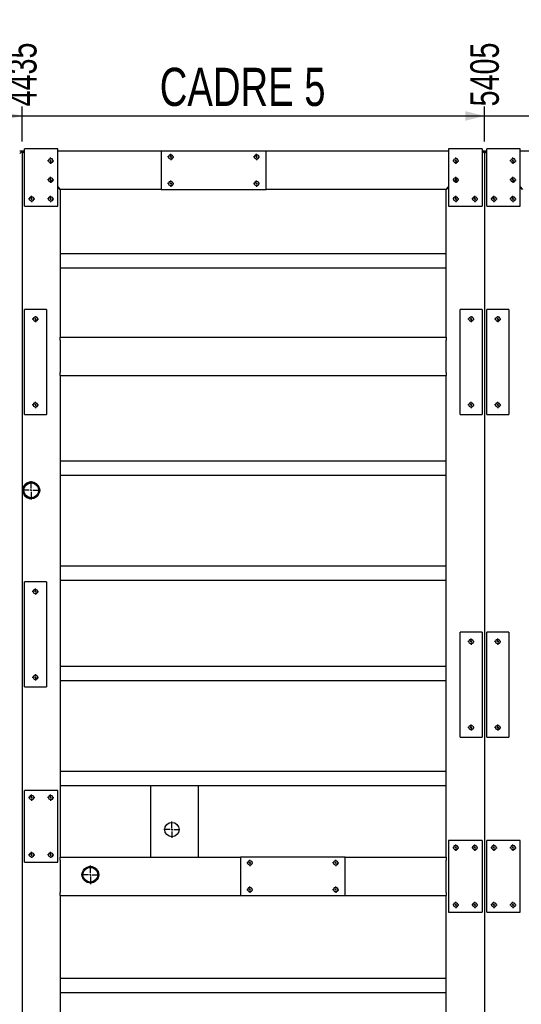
# Model space of a CAD drawing. Header units: millimetres. Extents: x 5 to 589, y 5 to 415.
# Tile 11 of 21: x 257 to 310, y 121 to 225. Entities that reach past the tile are written whole.
import ezdxf

# ---------------------------------------------------------------- set-up
doc = ezdxf.new("R2010")
doc.units = ezdxf.units.MM
doc.linetypes.add('CENTERX2', pattern=[20.32, 12.7, -2.54, 2.54, -2.54])
for name, color, linetype in [('COTES', 1, 'Continuous'), ('NOTES', 6, 'Continuous'), ('TRAIT-MIXTES', 3, 'CENTERX2')]:
    doc.layers.add(name, color=color, linetype=linetype)
doc.layers.add('TRAIT-FORT', color=4, linetype='Continuous', lineweight=25)
doc.styles.add('SLDTEXTSTYLE0', font='TXT', dxfattribs={"width": 0.75})
doc.dimstyles.new('SLDDIMSTYLE1', dxfattribs={"dimtxt": 3, "dimasz": 2, "dimexe": 0, "dimexo": 0.0625, "dimgap": 0.75, "dimtad": 0, "dimtih": 1, "dimtoh": 1, "dimdec": 0, "dimlfac": 20, "dimrnd": 1e-09, "dimzin": 12, "dimdsep": 46, "dimtxsty": 'SLDTEXTSTYLE0', "dimsah": 1, "dimcen": 0.09, "dimadec": 0, "dimazin": 3, "dimtfac": 1, "dimtdec": 0, "dimtofl": 0, "dimtmove": 0, "dimatfit": 3, "dimfxl": 1, "dimfrac": 2, "dimtolj": 1, "dimtzin": 12, "dimarcsym": 0})

# ---------------------------------------------------------------- blocks, each defined once
blk = doc.blocks.new('_D_118')
at = {"layer": 'COTES', "color": 1, "transparency": 16777216}
for p, q in [((257.23, 211.9), (257.23, 215.59)), ((195.73, 214.59), (257.23, 214.59))]:
    blk.add_line(p, q, dxfattribs=at)
blk.add_solid([(257.23, 214.59), (255.23, 215.09), (255.23, 214.09)], dxfattribs=at)
at = {"layer": 'COTES', "color": 1, "transparency": 16777216, "insert": (255.75, 215.59), "char_height": 3, "attachment_point": 1, "rotation": 90, "style": 'SLDTEXTSTYLE0'}
blk.add_mtext('4435', dxfattribs=at)
blk = doc.blocks.new('_D_119')
at = {"layer": 'COTES', "color": 1, "transparency": 16777216}
for p, q in [((305.73, 211.9), (305.73, 215.59)), ((257.23, 214.59), (305.73, 214.59))]:
    blk.add_line(p, q, dxfattribs=at)
blk.add_solid([(305.73, 214.59), (303.73, 215.09), (303.73, 214.09)], dxfattribs=at)
at = {"layer": 'COTES', "color": 1, "transparency": 16777216, "insert": (304.25, 215.59), "char_height": 3, "attachment_point": 1, "rotation": 90, "style": 'SLDTEXTSTYLE0'}
blk.add_mtext('5405', dxfattribs=at)
blk = doc.blocks.new('_D_120')
at = {"layer": 'COTES', "color": 1, "transparency": 16777216}
for p, q in [((369.73, 211.9), (369.73, 215.59)), ((305.73, 214.59), (369.73, 214.59))]:
    blk.add_line(p, q, dxfattribs=at)
blk.add_solid([(369.73, 214.59), (367.73, 215.09), (367.73, 214.09)], dxfattribs=at)
at = {"layer": 'COTES', "color": 1, "transparency": 16777216, "insert": (368.25, 215.59), "char_height": 3, "attachment_point": 1, "rotation": 90, "style": 'SLDTEXTSTYLE0'}
blk.add_mtext('6685', dxfattribs=at)
blk = doc.blocks.new('SW_CENTERMARKSYMBOL_99')
at = {"layer": 'TRAIT-MIXTES', "color": 0}
for p, q in [((-0.2, 0), (-0.975, 0)), ((0, 0), (-0.1, 0)), ((0, 0.2), (0, 0.975)), ((0, 0), (0, 0.1)), ((0, 0), (0, -0.1)), ((0, 0), (0.1, 0)), ((0.2, 0), (0.975, 0)), ((0, -0.2), (0, -0.975))]:
    blk.add_line(p, q, dxfattribs=at)
blk = doc.blocks.new('SW_CENTERMARKSYMBOL_104')
at = {"layer": 'TRAIT-MIXTES', "color": 0}
for p, q in [((-0.2, 0), (-0.325, 0)), ((0, 0), (-0.1, 0)), ((0, 0.2), (0, 0.325)), ((0, 0), (0, 0.1)), ((0, 0), (0, -0.1)), ((0, 0), (0.1, 0)), ((0.2, 0), (0.325, 0)), ((0, -0.2), (0, -0.325))]:
    blk.add_line(p, q, dxfattribs=at)
blk = doc.blocks.new('SW_CENTERMARKSYMBOL_105')
at = {"layer": 'TRAIT-MIXTES', "color": 0}
for p, q in [((-0.2, 0), (-0.325, 0)), ((0, 0), (-0.1, 0)), ((0, 0.2), (0, 0.325)), ((0, 0), (0, 0.1)), ((0, 0), (0, -0.1)), ((0, 0), (0.1, 0)), ((0.2, 0), (0.325, 0)), ((0, -0.2), (0, -0.325))]:
    blk.add_line(p, q, dxfattribs=at)
blk = doc.blocks.new('SW_CENTERMARKSYMBOL_118')
at = {"layer": 'TRAIT-MIXTES', "color": 0}
for p, q in [((-0.2, 0), (-0.325, 0)), ((0, 0), (-0.1, 0)), ((0, 0.2), (0, 0.325)), ((0, 0), (0, 0.1)), ((0, 0), (0, -0.1)), ((0, 0), (0.1, 0)), ((0.2, 0), (0.325, 0)), ((0, -0.2), (0, -0.325))]:
    blk.add_line(p, q, dxfattribs=at)
blk = doc.blocks.new('SW_CENTERMARKSYMBOL_119')
at = {"layer": 'TRAIT-MIXTES', "color": 0}
for p, q in [((-0.2, 0), (-0.325, 0)), ((0, 0), (-0.1, 0)), ((0, 0.2), (0, 0.325)), ((0, 0), (0, 0.1)), ((0, 0), (0, -0.1)), ((0, 0), (0.1, 0)), ((0.2, 0), (0.325, 0)), ((0, -0.2), (0, -0.325))]:
    blk.add_line(p, q, dxfattribs=at)
blk = doc.blocks.new('SW_CENTERMARKSYMBOL_120')
at = {"layer": 'TRAIT-MIXTES', "color": 0}
for p, q in [((-0.2, 0), (-0.325, 0)), ((0, 0), (-0.1, 0)), ((0, 0.2), (0, 0.325)), ((0, 0), (0, 0.1)), ((0, 0), (0, -0.1)), ((0, 0), (0.1, 0)), ((0.2, 0), (0.325, 0)), ((0, -0.2), (0, -0.325))]:
    blk.add_line(p, q, dxfattribs=at)
blk = doc.blocks.new('SW_CENTERMARKSYMBOL_121')
at = {"layer": 'TRAIT-MIXTES', "color": 0}
for p, q in [((-0.2, 0), (-0.325, 0)), ((0, 0), (-0.1, 0)), ((0, 0.2), (0, 0.325)), ((0, 0), (0, 0.1)), ((0, 0), (0, -0.1)), ((0, 0), (0.1, 0)), ((0.2, 0), (0.325, 0)), ((0, -0.2), (0, -0.325))]:
    blk.add_line(p, q, dxfattribs=at)
blk = doc.blocks.new('SW_CENTERMARKSYMBOL_123')
at = {"layer": 'TRAIT-MIXTES', "color": 0}
for p, q in [((-0.2, 0), (-0.325, 0)), ((0, 0), (-0.1, 0)), ((0, 0.2), (0, 0.325)), ((0, 0), (0, 0.1)), ((0, 0), (0, -0.1)), ((0, 0), (0.1, 0)), ((0.2, 0), (0.325, 0)), ((0, -0.2), (0, -0.325))]:
    blk.add_line(p, q, dxfattribs=at)
blk = doc.blocks.new('SW_CENTERMARKSYMBOL_124')
at = {"layer": 'TRAIT-MIXTES', "color": 0}
for p, q in [((-0.2, 0), (-0.325, 0)), ((0, 0), (-0.1, 0)), ((0, 0.2), (0, 0.325)), ((0, 0), (0, 0.1)), ((0, 0), (0, -0.1)), ((0, 0), (0.1, 0)), ((0.2, 0), (0.325, 0)), ((0, -0.2), (0, -0.325))]:
    blk.add_line(p, q, dxfattribs=at)
blk = doc.blocks.new('SW_CENTERMARKSYMBOL_125')
at = {"layer": 'TRAIT-MIXTES', "color": 0}
for p, q in [((-0.2, 0), (-0.325, 0)), ((0, 0), (-0.1, 0)), ((0, 0.2), (0, 0.325)), ((0, 0), (0, 0.1)), ((0, 0), (0, -0.1)), ((0, 0), (0.1, 0)), ((0.2, 0), (0.325, 0)), ((0, -0.2), (0, -0.325))]:
    blk.add_line(p, q, dxfattribs=at)
blk = doc.blocks.new('SW_CENTERMARKSYMBOL_126')
at = {"layer": 'TRAIT-MIXTES', "color": 0}
for p, q in [((-0.2, 0), (-0.325, 0)), ((0, 0), (-0.1, 0)), ((0, 0.2), (0, 0.325)), ((0, 0), (0, 0.1)), ((0, 0), (0, -0.1)), ((0, 0), (0.1, 0)), ((0.2, 0), (0.325, 0)), ((0, -0.2), (0, -0.325))]:
    blk.add_line(p, q, dxfattribs=at)
blk = doc.blocks.new('SW_CENTERMARKSYMBOL_131')
at = {"layer": 'TRAIT-MIXTES', "color": 0}
for p, q in [((-0.2, 0), (-0.325, 0)), ((0, 0), (-0.1, 0)), ((0, 0.2), (0, 0.325)), ((0, 0), (0, 0.1)), ((0, 0), (0, -0.1)), ((0, 0), (0.1, 0)), ((0.2, 0), (0.325, 0)), ((0, -0.2), (0, -0.325))]:
    blk.add_line(p, q, dxfattribs=at)
blk = doc.blocks.new('SW_CENTERMARKSYMBOL_132')
at = {"layer": 'TRAIT-MIXTES', "color": 0}
for p, q in [((-0.2, 0), (-0.325, 0)), ((0, 0), (-0.1, 0)), ((0, 0.2), (0, 0.325)), ((0, 0), (0, 0.1)), ((0, 0), (0, -0.1)), ((0, 0), (0.1, 0)), ((0.2, 0), (0.325, 0)), ((0, -0.2), (0, -0.325))]:
    blk.add_line(p, q, dxfattribs=at)
blk = doc.blocks.new('SW_CENTERMARKSYMBOL_150')
at = {"layer": 'TRAIT-MIXTES', "color": 0}
for p, q in [((-0.2, 0), (-0.325, 0)), ((0, 0), (-0.1, 0)), ((0, 0.2), (0, 0.325)), ((0, 0), (0, 0.1)), ((0, 0), (0, -0.1)), ((0, 0), (0.1, 0)), ((0.2, 0), (0.325, 0)), ((0, -0.2), (0, -0.325))]:
    blk.add_line(p, q, dxfattribs=at)
blk = doc.blocks.new('SW_CENTERMARKSYMBOL_151')
at = {"layer": 'TRAIT-MIXTES', "color": 0}
for p, q in [((-0.2, 0), (-0.325, 0)), ((0, 0), (-0.1, 0)), ((0, 0.2), (0, 0.325)), ((0, 0), (0, 0.1)), ((0, 0), (0, -0.1)), ((0, 0), (0.1, 0)), ((0.2, 0), (0.325, 0)), ((0, -0.2), (0, -0.325))]:
    blk.add_line(p, q, dxfattribs=at)
blk = doc.blocks.new('SW_CENTERMARKSYMBOL_152')
at = {"layer": 'TRAIT-MIXTES', "color": 0}
for p, q in [((-0.2, 0), (-0.325, 0)), ((0, 0), (-0.1, 0)), ((0, 0.2), (0, 0.325)), ((0, 0), (0, 0.1)), ((0, 0), (0, -0.1)), ((0, 0), (0.1, 0)), ((0.2, 0), (0.325, 0)), ((0, -0.2), (0, -0.325))]:
    blk.add_line(p, q, dxfattribs=at)
blk = doc.blocks.new('SW_CENTERMARKSYMBOL_153')
at = {"layer": 'TRAIT-MIXTES', "color": 0}
for p, q in [((-0.2, 0), (-0.325, 0)), ((0, 0), (-0.1, 0)), ((0, 0.2), (0, 0.325)), ((0, 0), (0, 0.1)), ((0, 0), (0, -0.1)), ((0, 0), (0.1, 0)), ((0.2, 0), (0.325, 0)), ((0, -0.2), (0, -0.325))]:
    blk.add_line(p, q, dxfattribs=at)
blk = doc.blocks.new('SW_CENTERMARKSYMBOL_225')
at = {"layer": 'TRAIT-MIXTES', "color": 0}
for p, q in [((-0.2, 0), (-0.85, 0)), ((0, 0), (-0.1, 0)), ((0, 0.2), (0, 0.85)), ((0, 0), (0, 0.1)), ((0, 0), (0, -0.1)), ((0, 0), (0.1, 0)), ((0.2, 0), (0.85, 0)), ((0, -0.2), (0, -0.85))]:
    blk.add_line(p, q, dxfattribs=at)
blk = doc.blocks.new('SW_CENTERMARKSYMBOL_229')
at = {"layer": 'TRAIT-MIXTES', "color": 0}
for p, q in [((-0.2, 0), (-0.325, 0)), ((0, 0), (-0.1, 0)), ((0, 0.2), (0, 0.325)), ((0, 0), (0, 0.1)), ((0, 0), (0, -0.1)), ((0, 0), (0.1, 0)), ((0.2, 0), (0.325, 0)), ((0, -0.2), (0, -0.325))]:
    blk.add_line(p, q, dxfattribs=at)
blk = doc.blocks.new('SW_CENTERMARKSYMBOL_230')
at = {"layer": 'TRAIT-MIXTES', "color": 0}
for p, q in [((-0.2, 0), (-0.325, 0)), ((0, 0), (-0.1, 0)), ((0, 0.2), (0, 0.325)), ((0, 0), (0, 0.1)), ((0, 0), (0, -0.1)), ((0, 0), (0.1, 0)), ((0.2, 0), (0.325, 0)), ((0, -0.2), (0, -0.325))]:
    blk.add_line(p, q, dxfattribs=at)
blk = doc.blocks.new('SW_CENTERMARKSYMBOL_313')
at = {"layer": 'TRAIT-MIXTES', "color": 0}
for p, q in [((-0.2, 0), (-0.975, 0)), ((0, 0), (-0.1, 0)), ((0, 0.2), (0, 0.975)), ((0, 0), (0, 0.1)), ((0, 0), (0, -0.1)), ((0, 0), (0.1, 0)), ((0.2, 0), (0.975, 0)), ((0, -0.2), (0, -0.975))]:
    blk.add_line(p, q, dxfattribs=at)
blk = doc.blocks.new('SW_CENTERMARKSYMBOL_318')
at = {"layer": 'TRAIT-MIXTES', "color": 0}
for p, q in [((-0.2, 0), (-0.325, 0)), ((0, 0), (-0.1, 0)), ((0, 0.2), (0, 0.325)), ((0, 0), (0, 0.1)), ((0, 0), (0, -0.1)), ((0, 0), (0.1, 0)), ((0.2, 0), (0.325, 0)), ((0, -0.2), (0, -0.325))]:
    blk.add_line(p, q, dxfattribs=at)
blk = doc.blocks.new('SW_CENTERMARKSYMBOL_319')
at = {"layer": 'TRAIT-MIXTES', "color": 0}
for p, q in [((-0.2, 0), (-0.325, 0)), ((0, 0), (-0.1, 0)), ((0, 0.2), (0, 0.325)), ((0, 0), (0, 0.1)), ((0, 0), (0, -0.1)), ((0, 0), (0.1, 0)), ((0.2, 0), (0.325, 0)), ((0, -0.2), (0, -0.325))]:
    blk.add_line(p, q, dxfattribs=at)
blk = doc.blocks.new('SW_CENTERMARKSYMBOL_362')
at = {"layer": 'TRAIT-MIXTES', "color": 0}
for p, q in [((-0.2, 0), (-0.325, 0)), ((0, 0), (-0.1, 0)), ((0, 0.2), (0, 0.325)), ((0, 0), (0, 0.1)), ((0, 0), (0, -0.1)), ((0, 0), (0.1, 0)), ((0.2, 0), (0.325, 0)), ((0, -0.2), (0, -0.325))]:
    blk.add_line(p, q, dxfattribs=at)
blk = doc.blocks.new('SW_CENTERMARKSYMBOL_363')
at = {"layer": 'TRAIT-MIXTES', "color": 0}
for p, q in [((-0.2, 0), (-0.325, 0)), ((0, 0), (-0.1, 0)), ((0, 0.2), (0, 0.325)), ((0, 0), (0, 0.1)), ((0, 0), (0, -0.1)), ((0, 0), (0.1, 0)), ((0.2, 0), (0.325, 0)), ((0, -0.2), (0, -0.325))]:
    blk.add_line(p, q, dxfattribs=at)
blk = doc.blocks.new('SW_CENTERMARKSYMBOL_364')
at = {"layer": 'TRAIT-MIXTES', "color": 0}
for p, q in [((-0.2, 0), (-0.325, 0)), ((0, 0), (-0.1, 0)), ((0, 0.2), (0, 0.325)), ((0, 0), (0, 0.1)), ((0, 0), (0, -0.1)), ((0, 0), (0.1, 0)), ((0.2, 0), (0.325, 0)), ((0, -0.2), (0, -0.325))]:
    blk.add_line(p, q, dxfattribs=at)
blk = doc.blocks.new('SW_CENTERMARKSYMBOL_365')
at = {"layer": 'TRAIT-MIXTES', "color": 0}
for p, q in [((-0.2, 0), (-0.325, 0)), ((0, 0), (-0.1, 0)), ((0, 0.2), (0, 0.325)), ((0, 0), (0, 0.1)), ((0, 0), (0, -0.1)), ((0, 0), (0.1, 0)), ((0.2, 0), (0.325, 0)), ((0, -0.2), (0, -0.325))]:
    blk.add_line(p, q, dxfattribs=at)
blk = doc.blocks.new('SW_CENTERMARKSYMBOL_399')
at = {"layer": 'TRAIT-MIXTES', "color": 0}
for p, q in [((-0.2, 0), (-0.325, 0)), ((0, 0), (-0.1, 0)), ((0, 0.2), (0, 0.325)), ((0, 0), (0, 0.1)), ((0, 0), (0, -0.1)), ((0, 0), (0.1, 0)), ((0.2, 0), (0.325, 0)), ((0, -0.2), (0, -0.325))]:
    blk.add_line(p, q, dxfattribs=at)
blk = doc.blocks.new('SW_CENTERMARKSYMBOL_400')
at = {"layer": 'TRAIT-MIXTES', "color": 0}
for p, q in [((-0.2, 0), (-0.325, 0)), ((0, 0), (-0.1, 0)), ((0, 0.2), (0, 0.325)), ((0, 0), (0, 0.1)), ((0, 0), (0, -0.1)), ((0, 0), (0.1, 0)), ((0.2, 0), (0.325, 0)), ((0, -0.2), (0, -0.325))]:
    blk.add_line(p, q, dxfattribs=at)
blk = doc.blocks.new('SW_CENTERMARKSYMBOL_401')
at = {"layer": 'TRAIT-MIXTES', "color": 0}
for p, q in [((-0.2, 0), (-0.325, 0)), ((0, 0), (-0.1, 0)), ((0, 0.2), (0, 0.325)), ((0, 0), (0, 0.1)), ((0, 0), (0, -0.1)), ((0, 0), (0.1, 0)), ((0.2, 0), (0.325, 0)), ((0, -0.2), (0, -0.325))]:
    blk.add_line(p, q, dxfattribs=at)
blk = doc.blocks.new('SW_CENTERMARKSYMBOL_402')
at = {"layer": 'TRAIT-MIXTES', "color": 0}
for p, q in [((-0.2, 0), (-0.325, 0)), ((0, 0), (-0.1, 0)), ((0, 0.2), (0, 0.325)), ((0, 0), (0, 0.1)), ((0, 0), (0, -0.1)), ((0, 0), (0.1, 0)), ((0.2, 0), (0.325, 0)), ((0, -0.2), (0, -0.325))]:
    blk.add_line(p, q, dxfattribs=at)
blk = doc.blocks.new('SW_CENTERMARKSYMBOL_441')
at = {"layer": 'TRAIT-MIXTES', "color": 0}
for p, q in [((-0.2, 0), (-0.325, 0)), ((0, 0), (-0.1, 0)), ((0, 0.2), (0, 0.325)), ((0, 0), (0, 0.1)), ((0, 0), (0, -0.1)), ((0, 0), (0.1, 0)), ((0.2, 0), (0.325, 0)), ((0, -0.2), (0, -0.325))]:
    blk.add_line(p, q, dxfattribs=at)
blk = doc.blocks.new('SW_CENTERMARKSYMBOL_442')
at = {"layer": 'TRAIT-MIXTES', "color": 0}
for p, q in [((-0.2, 0), (-0.325, 0)), ((0, 0), (-0.1, 0)), ((0, 0.2), (0, 0.325)), ((0, 0), (0, 0.1)), ((0, 0), (0, -0.1)), ((0, 0), (0.1, 0)), ((0.2, 0), (0.325, 0)), ((0, -0.2), (0, -0.325))]:
    blk.add_line(p, q, dxfattribs=at)
blk = doc.blocks.new('SW_CENTERMARKSYMBOL_447')
at = {"layer": 'TRAIT-MIXTES', "color": 0}
for p, q in [((-0.2, 0), (-0.325, 0)), ((0, 0), (-0.1, 0)), ((0, 0.2), (0, 0.325)), ((0, 0), (0, 0.1)), ((0, 0), (0, -0.1)), ((0, 0), (0.1, 0)), ((0.2, 0), (0.325, 0)), ((0, -0.2), (0, -0.325))]:
    blk.add_line(p, q, dxfattribs=at)
blk = doc.blocks.new('SW_CENTERMARKSYMBOL_448')
at = {"layer": 'TRAIT-MIXTES', "color": 0}
for p, q in [((-0.2, 0), (-0.325, 0)), ((0, 0), (-0.1, 0)), ((0, 0.2), (0, 0.325)), ((0, 0), (0, 0.1)), ((0, 0), (0, -0.1)), ((0, 0), (0.1, 0)), ((0.2, 0), (0.325, 0)), ((0, -0.2), (0, -0.325))]:
    blk.add_line(p, q, dxfattribs=at)
blk = doc.blocks.new('SW_CENTERMARKSYMBOL_449')
at = {"layer": 'TRAIT-MIXTES', "color": 0}
for p, q in [((-0.2, 0), (-0.325, 0)), ((0, 0), (-0.1, 0)), ((0, 0.2), (0, 0.325)), ((0, 0), (0, 0.1)), ((0, 0), (0, -0.1)), ((0, 0), (0.1, 0)), ((0.2, 0), (0.325, 0)), ((0, -0.2), (0, -0.325))]:
    blk.add_line(p, q, dxfattribs=at)
blk = doc.blocks.new('SW_CENTERMARKSYMBOL_450')
at = {"layer": 'TRAIT-MIXTES', "color": 0}
for p, q in [((-0.2, 0), (-0.325, 0)), ((0, 0), (-0.1, 0)), ((0, 0.2), (0, 0.325)), ((0, 0), (0, 0.1)), ((0, 0), (0, -0.1)), ((0, 0), (0.1, 0)), ((0.2, 0), (0.325, 0)), ((0, -0.2), (0, -0.325))]:
    blk.add_line(p, q, dxfattribs=at)
blk = doc.blocks.new('SW_CENTERMARKSYMBOL_451')
at = {"layer": 'TRAIT-MIXTES', "color": 0}
for p, q in [((-0.2, 0), (-0.325, 0)), ((0, 0), (-0.1, 0)), ((0, 0.2), (0, 0.325)), ((0, 0), (0, 0.1)), ((0, 0), (0, -0.1)), ((0, 0), (0.1, 0)), ((0.2, 0), (0.325, 0)), ((0, -0.2), (0, -0.325))]:
    blk.add_line(p, q, dxfattribs=at)
blk = doc.blocks.new('SW_CENTERMARKSYMBOL_452')
at = {"layer": 'TRAIT-MIXTES', "color": 0}
for p, q in [((-0.2, 0), (-0.325, 0)), ((0, 0), (-0.1, 0)), ((0, 0.2), (0, 0.325)), ((0, 0), (0, 0.1)), ((0, 0), (0, -0.1)), ((0, 0), (0.1, 0)), ((0.2, 0), (0.325, 0)), ((0, -0.2), (0, -0.325))]:
    blk.add_line(p, q, dxfattribs=at)
blk = doc.blocks.new('SW_CENTERMARKSYMBOL_453')
at = {"layer": 'TRAIT-MIXTES', "color": 0}
for p, q in [((-0.2, 0), (-0.325, 0)), ((0, 0), (-0.1, 0)), ((0, 0.2), (0, 0.325)), ((0, 0), (0, 0.1)), ((0, 0), (0, -0.1)), ((0, 0), (0.1, 0)), ((0.2, 0), (0.325, 0)), ((0, -0.2), (0, -0.325))]:
    blk.add_line(p, q, dxfattribs=at)
blk = doc.blocks.new('SW_CENTERMARKSYMBOL_454')
at = {"layer": 'TRAIT-MIXTES', "color": 0}
for p, q in [((-0.2, 0), (-0.325, 0)), ((0, 0), (-0.1, 0)), ((0, 0.2), (0, 0.325)), ((0, 0), (0, 0.1)), ((0, 0), (0, -0.1)), ((0, 0), (0.1, 0)), ((0.2, 0), (0.325, 0)), ((0, -0.2), (0, -0.325))]:
    blk.add_line(p, q, dxfattribs=at)
blk = doc.blocks.new('SW_CENTERMARKSYMBOL_475')
at = {"layer": 'TRAIT-MIXTES', "color": 0}
for p, q in [((-0.2, 0), (-0.325, 0)), ((0, 0), (-0.1, 0)), ((0, 0.2), (0, 0.325)), ((0, 0), (0, 0.1)), ((0, 0), (0, -0.1)), ((0, 0), (0.1, 0)), ((0.2, 0), (0.325, 0)), ((0, -0.2), (0, -0.325))]:
    blk.add_line(p, q, dxfattribs=at)
blk = doc.blocks.new('SW_CENTERMARKSYMBOL_476')
at = {"layer": 'TRAIT-MIXTES', "color": 0}
for p, q in [((-0.2, 0), (-0.325, 0)), ((0, 0), (-0.1, 0)), ((0, 0.2), (0, 0.325)), ((0, 0), (0, 0.1)), ((0, 0), (0, -0.1)), ((0, 0), (0.1, 0)), ((0.2, 0), (0.325, 0)), ((0, -0.2), (0, -0.325))]:
    blk.add_line(p, q, dxfattribs=at)
blk = doc.blocks.new('SW_CENTERMARKSYMBOL_477')
at = {"layer": 'TRAIT-MIXTES', "color": 0}
for p, q in [((-0.2, 0), (-0.325, 0)), ((0, 0), (-0.1, 0)), ((0, 0.2), (0, 0.325)), ((0, 0), (0, 0.1)), ((0, 0), (0, -0.1)), ((0, 0), (0.1, 0)), ((0.2, 0), (0.325, 0)), ((0, -0.2), (0, -0.325))]:
    blk.add_line(p, q, dxfattribs=at)
blk = doc.blocks.new('SW_CENTERMARKSYMBOL_478')
at = {"layer": 'TRAIT-MIXTES', "color": 0}
for p, q in [((-0.2, 0), (-0.325, 0)), ((0, 0), (-0.1, 0)), ((0, 0.2), (0, 0.325)), ((0, 0), (0, 0.1)), ((0, 0), (0, -0.1)), ((0, 0), (0.1, 0)), ((0.2, 0), (0.325, 0)), ((0, -0.2), (0, -0.325))]:
    blk.add_line(p, q, dxfattribs=at)
blk = doc.blocks.new('SW_CENTERMARKSYMBOL_484')
at = {"layer": 'TRAIT-MIXTES', "color": 0}
for p, q in [((-0.2, 0), (-0.325, 0)), ((0, 0), (-0.1, 0)), ((0, 0.2), (0, 0.325)), ((0, 0), (0, 0.1)), ((0, 0), (0, -0.1)), ((0, 0), (0.1, 0)), ((0.2, 0), (0.325, 0)), ((0, -0.2), (0, -0.325))]:
    blk.add_line(p, q, dxfattribs=at)
blk = doc.blocks.new('SW_CENTERMARKSYMBOL_485')
at = {"layer": 'TRAIT-MIXTES', "color": 0}
for p, q in [((-0.2, 0), (-0.325, 0)), ((0, 0), (-0.1, 0)), ((0, 0.2), (0, 0.325)), ((0, 0), (0, 0.1)), ((0, 0), (0, -0.1)), ((0, 0), (0.1, 0)), ((0.2, 0), (0.325, 0)), ((0, -0.2), (0, -0.325))]:
    blk.add_line(p, q, dxfattribs=at)

msp = doc.modelspace()

# ---------------------------------------------------------------- linework, layer by layer
at = {"lineweight": 18}
for centre in [(272.833, 210.296), (281.833, 210.296), (260.233, 209.896), (302.733, 209.896), (308.733, 209.896), (260.233, 207.896), (272.833, 207.496), (281.833, 207.496), (302.733, 207.896), (308.733, 207.896), (258.233, 205.896), (260.233, 205.896), (302.733, 205.896), (304.733, 205.896), (306.733, 205.896), (308.733, 205.896), (258.633, 193.296), (304.333, 193.296), (307.133, 193.296), (258.633, 184.296), (304.333, 184.296), (307.133, 184.296), (258.633, 164.746), (304.333, 159.496), (307.133, 159.496), (258.633, 155.746), (304.333, 150.496), (307.133, 150.496), (258.233, 143.146), (260.233, 143.146), (258.233, 137.146), (260.233, 137.146), (302.733, 137.896), (304.733, 137.896), (306.733, 137.896), (308.733, 137.896), (281.133, 136.296), (290.133, 136.296), (281.133, 133.496), (290.133, 133.496), (302.733, 131.896), (304.733, 131.896), (306.733, 131.896), (308.733, 131.896)]:
    msp.add_arc(centre, 0.25, 255, 195, dxfattribs=at)
at = {"layer": 'TRAIT-FORT', "color": 4, "linetype": 'Continuous', "lineweight": 25}
for p, q in [((256.983, 210.646), (257.233, 210.896)), ((257.233, 210.896), (256.983, 210.896)), ((257.233, 210.896), (256.983, 210.646)), ((257.483, 210.896), (257.233, 210.896)), ((257.483, 210.646), (257.233, 210.896)), ((257.233, 210.896), (257.233, 67.396)), ((257.233, 210.896), (257.483, 210.646)), ((260.983, 211.146), (257.483, 211.146)), ((257.483, 205.146), (257.483, 211.146)), ((260.983, 205.146), (260.983, 211.146)), ((271.833, 210.896), (260.983, 210.896)), ((271.833, 210.896), (271.833, 206.896)), ((282.833, 210.896), (271.833, 210.896)), ((301.983, 210.896), (282.833, 210.896)), ((282.833, 206.896), (282.833, 210.896)), ((301.983, 211.146), (301.983, 205.146)), ((305.483, 211.146), (301.983, 211.146)), ((305.483, 211.146), (305.483, 205.146)), ((305.483, 210.646), (305.733, 210.896)), ((305.733, 210.896), (305.483, 210.896)), ((305.733, 210.896), (305.483, 210.646)), ((305.983, 210.896), (305.733, 210.896)), ((305.983, 210.646), (305.733, 210.896)), ((305.733, 210.896), (305.733, 67.396)), ((305.733, 210.896), (305.983, 210.646)), ((305.983, 205.146), (305.983, 211.146)), ((309.483, 211.146), (305.983, 211.146)), ((309.483, 205.146), (309.483, 211.146)), ((320.333, 210.896), (309.483, 210.896)), ((260.392, 207.737), (260.074, 208.055)), ((302.574, 207.737), (302.892, 208.055)), ((308.892, 207.737), (308.574, 208.055)), ((261.233, 206.896), (260.983, 207.146)), ((260.983, 207.146), (261.233, 206.896)), ((271.833, 206.896), (261.233, 206.896)), ((261.233, 206.896), (261.233, 191.396)), ((271.833, 206.896), (282.833, 206.896)), ((301.733, 206.896), (282.833, 206.896)), ((301.733, 206.896), (301.983, 207.146)), ((301.983, 207.146), (301.733, 206.896)), ((301.733, 191.396), (301.733, 206.896)), ((309.733, 206.896), (309.483, 207.146)), ((309.483, 207.146), (309.733, 206.896)), ((257.483, 205.146), (260.983, 205.146)), ((301.983, 205.146), (305.483, 205.146)), ((305.983, 205.146), (309.483, 205.146)), ((301.733, 200.146), (261.233, 200.146)), ((301.733, 198.646), (261.233, 198.646)), ((259.783, 194.296), (257.483, 194.296)), ((257.483, 183.296), (257.483, 194.296)), ((259.783, 194.296), (259.783, 183.296)), ((303.183, 183.296), (303.183, 194.296)), ((305.483, 194.296), (303.183, 194.296)), ((305.483, 194.296), (305.483, 183.296)), ((305.983, 183.296), (305.983, 194.296)), ((308.283, 194.296), (305.983, 194.296)), ((308.283, 194.296), (308.283, 183.296)), ((261.233, 191.096), (261.233, 191.396)), ((261.233, 191.396), (301.733, 191.396)), ((261.233, 191.096), (261.233, 187.696)), ((301.733, 191.396), (301.733, 191.096)), ((301.733, 187.696), (301.733, 191.096)), ((261.233, 187.396), (261.233, 187.696)), ((261.233, 187.396), (301.733, 187.396)), ((261.233, 187.396), (261.233, 136.896)), ((301.733, 187.696), (301.733, 187.396)), ((301.733, 136.896), (301.733, 187.396)), ((257.483, 183.296), (259.783, 183.296)), ((303.183, 183.296), (305.483, 183.296)), ((305.983, 183.296), (308.283, 183.296)), ((301.733, 178.396), (261.233, 178.396)), ((301.733, 176.896), (261.233, 176.896)), ((257.533, 174.78), (257.47, 174.862)), ((301.733, 167.396), (261.233, 167.396)), ((257.483, 154.746), (257.483, 165.746)), ((259.783, 165.746), (257.483, 165.746)), ((259.783, 165.746), (259.783, 154.746)), ((301.733, 165.896), (261.233, 165.896)), ((303.183, 149.496), (303.183, 160.496)), ((305.483, 160.496), (303.183, 160.496)), ((305.483, 160.496), (305.483, 149.496)), ((305.983, 149.496), (305.983, 160.496)), ((308.283, 160.496), (305.983, 160.496)), ((308.283, 160.496), (308.283, 149.496)), ((301.733, 156.896), (261.233, 156.896)), ((301.733, 155.396), (261.233, 155.396)), ((257.483, 154.746), (259.783, 154.746)), ((303.183, 149.496), (305.483, 149.496)), ((305.983, 149.496), (308.283, 149.496)), ((301.733, 145.896), (261.233, 145.896)), ((260.983, 143.896), (257.483, 143.896)), ((257.483, 136.396), (257.483, 143.896)), ((260.983, 136.396), (260.983, 143.896)), ((301.733, 144.396), (261.233, 144.396)), ((270.733, 136.896), (270.733, 144.396)), ((275.733, 136.896), (275.733, 144.396)), ((301.983, 138.646), (301.983, 131.146)), ((305.483, 138.646), (301.983, 138.646)), ((305.483, 138.646), (305.483, 131.146)), ((305.983, 131.146), (305.983, 138.646)), ((309.483, 138.646), (305.983, 138.646)), ((309.483, 131.146), (309.483, 138.646)), ((257.483, 136.396), (260.983, 136.396)), ((261.233, 136.596), (261.233, 136.896)), ((261.233, 136.896), (280.133, 136.896)), ((261.233, 136.596), (261.233, 133.196)), ((280.133, 136.896), (280.133, 132.896)), ((291.133, 136.896), (280.133, 136.896)), ((291.133, 136.896), (301.733, 136.896)), ((291.133, 132.896), (291.133, 136.896)), ((301.733, 136.896), (301.733, 136.596)), ((301.733, 133.196), (301.733, 136.596)), ((261.233, 132.896), (261.233, 133.196)), ((301.733, 133.196), (301.733, 132.896)), ((261.233, 132.896), (280.133, 132.896)), ((261.233, 132.896), (261.233, 94.396)), ((280.133, 132.896), (291.133, 132.896)), ((291.133, 132.896), (301.733, 132.896)), ((301.733, 94.396), (301.733, 132.896)), ((301.983, 131.146), (305.483, 131.146)), ((305.983, 131.146), (309.483, 131.146)), ((301.733, 124.171), (261.233, 124.171)), ((301.733, 122.671), (261.233, 122.671))]:
    msp.add_line(p, q, dxfattribs=at)
for centre, radius in [((272.833, 210.296), 0.225), ((281.833, 210.296), 0.225), ((260.233, 209.896), 0.225), ((302.733, 209.896), 0.225), ((308.733, 209.896), 0.225), ((260.233, 207.896), 0.225), ((272.833, 207.496), 0.225), ((281.833, 207.496), 0.225), ((302.733, 207.896), 0.225), ((308.733, 207.896), 0.225), ((258.233, 205.896), 0.225), ((260.233, 205.896), 0.225), ((302.733, 205.896), 0.225), ((304.733, 205.896), 0.225), ((306.733, 205.896), 0.225), ((308.733, 205.896), 0.225), ((258.633, 193.296), 0.225), ((304.333, 193.296), 0.225), ((307.133, 193.296), 0.225), ((258.633, 184.296), 0.225), ((304.333, 184.296), 0.225), ((307.133, 184.296), 0.225), ((258.194, 175.353), 0.875), ((258.194, 175.353), 0.775), ((258.633, 164.746), 0.225), ((304.333, 159.496), 0.225), ((307.133, 159.496), 0.225), ((258.633, 155.746), 0.225), ((304.333, 150.496), 0.225), ((307.133, 150.496), 0.225), ((258.233, 143.146), 0.225), ((260.233, 143.146), 0.225), ((272.951, 139.795), 0.75), ((258.233, 137.146), 0.225), ((260.233, 137.146), 0.225), ((302.733, 137.896), 0.225), ((304.733, 137.896), 0.225), ((306.733, 137.896), 0.225), ((308.733, 137.896), 0.225), ((281.133, 136.296), 0.225), ((290.133, 136.296), 0.225), ((264.399, 135.064), 0.875), ((264.399, 135.064), 0.775), ((281.133, 133.496), 0.225), ((290.133, 133.496), 0.225), ((302.733, 131.896), 0.225), ((304.733, 131.896), 0.225), ((306.733, 131.896), 0.225), ((308.733, 131.896), 0.225)]:
    msp.add_circle(centre, radius, dxfattribs=at)
msp.add_arc((258.194, 175.353), 0.875, 220.9712, 139.0288, dxfattribs=at)
msp.add_open_spline([(257.449, 175.81), (257.453, 175.817), (257.476, 175.859), (257.507, 175.896), (257.533, 175.927)], degree=3, knots=[0, 0, 0, 0, 0.1724353, 1, 1, 1, 1], dxfattribs=at)

# ---------------------------------------------------------------- block references
at = {"layer": 'TRAIT-MIXTES'}
for name, p in [('SW_CENTERMARKSYMBOL_123', (272.833, 210.296)), ('SW_CENTERMARKSYMBOL_126', (281.833, 210.296)), ('SW_CENTERMARKSYMBOL_151', (260.233, 209.896)), ('SW_CENTERMARKSYMBOL_476', (302.733, 209.896)), ('SW_CENTERMARKSYMBOL_119', (308.733, 209.896)), ('SW_CENTERMARKSYMBOL_150', (260.233, 207.896)), ('SW_CENTERMARKSYMBOL_124', (272.833, 207.496)), ('SW_CENTERMARKSYMBOL_125', (281.833, 207.496)), ('SW_CENTERMARKSYMBOL_475', (302.733, 207.896)), ('SW_CENTERMARKSYMBOL_118', (308.733, 207.896)), ('SW_CENTERMARKSYMBOL_152', (258.233, 205.896)), ('SW_CENTERMARKSYMBOL_153', (260.233, 205.896)), ('SW_CENTERMARKSYMBOL_477', (302.733, 205.896)), ('SW_CENTERMARKSYMBOL_478', (304.733, 205.896)), ('SW_CENTERMARKSYMBOL_120', (306.733, 205.896)), ('SW_CENTERMARKSYMBOL_121', (308.733, 205.896)), ('SW_CENTERMARKSYMBOL_104', (258.633, 193.296)), ('SW_CENTERMARKSYMBOL_131', (304.333, 193.296)), ('SW_CENTERMARKSYMBOL_441', (307.133, 193.296)), ('SW_CENTERMARKSYMBOL_105', (258.633, 184.296)), ('SW_CENTERMARKSYMBOL_132', (304.333, 184.296)), ('SW_CENTERMARKSYMBOL_442', (307.133, 184.296)), ('SW_CENTERMARKSYMBOL_99', (258.194, 175.353)), ('SW_CENTERMARKSYMBOL_229', (258.633, 164.746)), ('SW_CENTERMARKSYMBOL_484', (304.333, 159.496)), ('SW_CENTERMARKSYMBOL_318', (307.133, 159.496)), ('SW_CENTERMARKSYMBOL_230', (258.633, 155.746)), ('SW_CENTERMARKSYMBOL_485', (304.333, 150.496)), ('SW_CENTERMARKSYMBOL_319', (307.133, 150.496)), ('SW_CENTERMARKSYMBOL_399', (258.233, 143.146)), ('SW_CENTERMARKSYMBOL_400', (260.233, 143.146)), ('SW_CENTERMARKSYMBOL_225', (272.951, 139.795)), ('SW_CENTERMARKSYMBOL_401', (258.233, 137.146)), ('SW_CENTERMARKSYMBOL_402', (260.233, 137.146)), ('SW_CENTERMARKSYMBOL_447', (302.733, 137.896)), ('SW_CENTERMARKSYMBOL_448', (304.733, 137.896)), ('SW_CENTERMARKSYMBOL_451', (306.733, 137.896)), ('SW_CENTERMARKSYMBOL_452', (308.733, 137.896)), ('SW_CENTERMARKSYMBOL_362', (281.133, 136.296)), ('SW_CENTERMARKSYMBOL_365', (290.133, 136.296)), ('SW_CENTERMARKSYMBOL_313', (264.399, 135.064)), ('SW_CENTERMARKSYMBOL_363', (281.133, 133.496)), ('SW_CENTERMARKSYMBOL_364', (290.133, 133.496)), ('SW_CENTERMARKSYMBOL_449', (302.733, 131.896)), ('SW_CENTERMARKSYMBOL_450', (304.733, 131.896)), ('SW_CENTERMARKSYMBOL_453', (306.733, 131.896)), ('SW_CENTERMARKSYMBOL_454', (308.733, 131.896))]:
    msp.add_blockref(name, p, dxfattribs=at)

# ---------------------------------------------------------------- texts
at = {"layer": 'NOTES', "color": 211, "insert": (271.678, 219.638), "char_height": 4, "attachment_point": 1, "style": 'SLDTEXTSTYLE0'}
msp.add_mtext('CADRE 5', dxfattribs=at)

# ---------------------------------------------------------------- dimensions: what is measured, and where the dimension line sits
at = {"layer": 'COTES', "color": 1}
for feature_location, picture, middle in [((257.233, 210.896), '_D_118', (257.233, 220.026)), ((305.733, 210.896), '_D_119', (305.733, 220.026)), ((369.733, 210.896), '_D_120', (369.733, 220.026))]:
    dim = msp.add_ordinate_dim(feature_location=feature_location, offset=(0, 4.697), dtype=1, origin=(35.483, 210.896), dimstyle='SLDDIMSTYLE1', dxfattribs=at)
    dim.commit()
    dim.dimension.update_dxf_attribs({"geometry": picture, "text_midpoint": middle})

doc.saveas('drawing.dxf')
